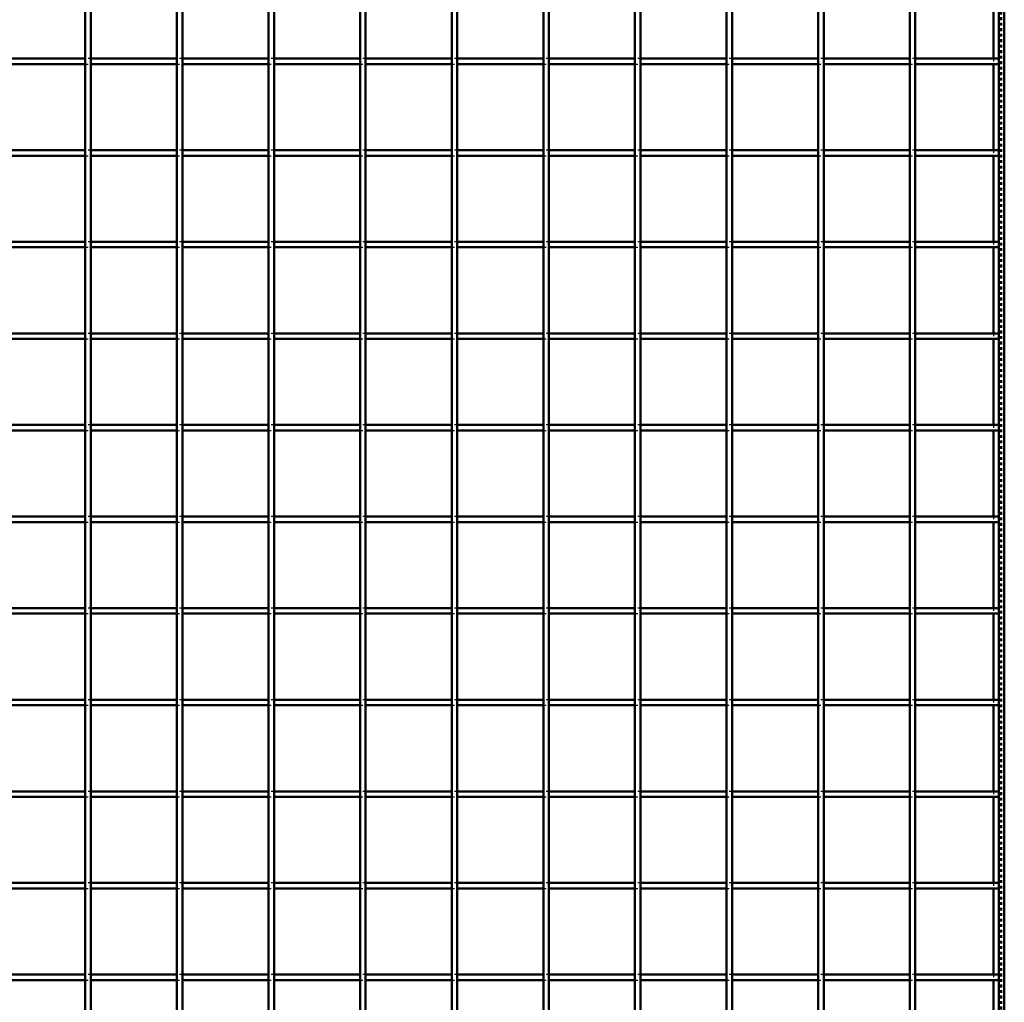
# Model space of a CAD drawing. Header units: millimetres. Extents: x -930 to 616, y -500 to 916.
# Tile 9 of 11: x 192 to 550, y -142 to 215. Entities that reach past the tile are written whole.
import ezdxf

# ---------------------------------------------------------------- set-up
doc = ezdxf.new("R2010")
doc.units = ezdxf.units.MM
doc.linetypes.add('Dashed', pattern=[2, 1, -1])
doc.layers.add('AM_0', color=7, linetype='Continuous', lineweight=50)
doc.layers.add('AM_9', color=6, linetype='Dashed', lineweight=25)

# ---------------------------------------------------------------- blocks, each defined once
blk = doc.blocks.new('1_LP230332P350110001100VERTICAL1_0_in_LPP23033211110010003500_4')
at = {"layer": 'AM_0'}
for p, q in [((548, 498), (548, -498)), ((550, 498), (550, -498)), ((546.05, 232.31), (546.05, 200.98)), ((546.05, 198.98), (546.05, 167.65)), ((546.05, 165.65), (546.05, 134.32)), ((546.05, 132.32), (546.05, 100.99)), ((546.05, 98.99), (546.05, 67.66)), ((546.05, 65.66), (546.05, 34.33)), ((546.05, 32.33), (546.05, 1)), ((546.05, -1), (546.05, -32.33)), ((546.05, -34.33), (546.05, -65.66)), ((546.05, -67.66), (546.05, -98.99)), ((546.05, -100.99), (546.05, -132.32)), ((546.05, -134.32), (546.05, -165.65))]:
    blk.add_line(p, q, dxfattribs=at)
at = {"layer": 'AM_9'}
for p, q in [((548.55, 498), (548.55, -498)), ((548.99, 498), (548.99, -498)), ((546.05, 200.98), (546.05, 198.98)), ((546.05, 167.65), (546.05, 165.65)), ((546.05, 134.32), (546.05, 132.32)), ((546.05, 100.99), (546.05, 98.99)), ((546.05, 67.66), (546.05, 65.66)), ((546.05, 34.33), (546.05, 32.33)), ((546.05, 1), (546.05, -1)), ((546.05, -32.33), (546.05, -34.33)), ((546.05, -65.66), (546.05, -67.66)), ((546.05, -98.99), (546.05, -100.99)), ((546.05, -132.32), (546.05, -134.32))]:
    blk.add_line(p, q, dxfattribs=at)
blk = doc.blocks.new('25_n3ughcuk01jadwvvj3nqjiy9j________0_in_LPP23033211110010003500_4')
at = {"layer": 'AM_0'}
for p, q in [((215.645, -498), (215.645, 498)), ((217.645, -498), (217.645, 498))]:
    blk.add_line(p, q, dxfattribs=at)
blk = doc.blocks.new('26_y0o378ufab1s3rrgnw9orla6f________0_in_LPP23033211110010003500_4')
at = {"layer": 'AM_0'}
for p, q in [((248.975, -498), (248.975, 498)), ((250.975, -498), (250.975, 498))]:
    blk.add_line(p, q, dxfattribs=at)
blk = doc.blocks.new('27_jghkv04rxzmjjoklwizpfxuqr________0_in_LPP23033211110010003500_4')
at = {"layer": 'AM_0'}
for p, q in [((282.305, -498), (282.305, 498)), ((284.305, -498), (284.305, 498))]:
    blk.add_line(p, q, dxfattribs=at)
blk = doc.blocks.new('28_j0iasctxbne42f7hqwylqgilf________0_in_LPP23033211110010003500_4')
at = {"layer": 'AM_0'}
for p, q in [((315.635, -498), (315.635, 498)), ((317.635, -498), (317.635, 498))]:
    blk.add_line(p, q, dxfattribs=at)
blk = doc.blocks.new('29_5bkk8huk6yylvao3385odl8cu________0_in_LPP23033211110010003500_4')
at = {"layer": 'AM_0'}
for p, q in [((348.965, -498), (348.965, 498)), ((350.965, -498), (350.965, 498))]:
    blk.add_line(p, q, dxfattribs=at)
blk = doc.blocks.new('30_ns3lyelwyuv1yg4oxtxit8u5i________0_in_LPP23033211110010003500_4')
at = {"layer": 'AM_0'}
for p, q in [((382.295, -498), (382.295, 498)), ((384.295, -498), (384.295, 498))]:
    blk.add_line(p, q, dxfattribs=at)
blk = doc.blocks.new('31_6kdckzms1p2gqaw821o6m3obm________0_in_LPP23033211110010003500_4')
at = {"layer": 'AM_0'}
for p, q in [((415.625, -498), (415.625, 498)), ((417.625, -498), (417.625, 498))]:
    blk.add_line(p, q, dxfattribs=at)
blk = doc.blocks.new('32_wzlyaiacece7f48en5cqc0twc________0_in_LPP23033211110010003500_4')
at = {"layer": 'AM_0'}
for p, q in [((448.955, -498), (448.955, 498)), ((450.955, -498), (450.955, 498))]:
    blk.add_line(p, q, dxfattribs=at)
blk = doc.blocks.new('33_irkn17x2cipla3u9uinciw0tk________0_in_LPP23033211110010003500_4')
at = {"layer": 'AM_0'}
for p, q in [((482.285, -498), (482.285, 498)), ((484.285, -498), (484.285, 498))]:
    blk.add_line(p, q, dxfattribs=at)
blk = doc.blocks.new('34_8272gbj2ph7fwmhgq8ropgcpn________0_in_LPP23033211110010003500_4')
at = {"layer": 'AM_0'}
for p, q in [((515.615, -498), (515.615, 498)), ((517.615, -498), (517.615, 498))]:
    blk.add_line(p, q, dxfattribs=at)
blk = doc.blocks.new('46_60djh6gfbksb53ovowfiqq0ba________0_in_LPP23033211110010003500_4')
at = {"layer": 'AM_0'}
for p, q in [((215.645, -132.32), (184.315, -132.32)), ((215.645, -132.32), (215.645, -134.32)), ((217.645, -134.32), (217.645, -132.32)), ((248.975, -132.32), (217.645, -132.32)), ((248.975, -132.32), (248.975, -134.32)), ((250.975, -134.32), (250.975, -132.32)), ((282.305, -132.32), (250.975, -132.32)), ((282.305, -132.32), (282.305, -134.32)), ((284.305, -134.32), (284.305, -132.32)), ((315.635, -132.32), (284.305, -132.32)), ((315.635, -132.32), (315.635, -134.32)), ((317.635, -134.32), (317.635, -132.32)), ((348.965, -132.32), (317.635, -132.32)), ((348.965, -132.32), (348.965, -134.32)), ((350.965, -134.32), (350.965, -132.32)), ((382.295, -132.32), (350.965, -132.32)), ((382.295, -132.32), (382.295, -134.32)), ((384.295, -134.32), (384.295, -132.32)), ((415.625, -132.32), (384.295, -132.32)), ((415.625, -132.32), (415.625, -134.32)), ((448.955, -132.32), (417.625, -132.32)), ((417.625, -134.32), (417.625, -132.32)), ((448.955, -132.32), (448.955, -134.32)), ((450.955, -134.32), (450.955, -132.32)), ((482.285, -132.32), (450.955, -132.32)), ((482.285, -132.32), (482.285, -134.32)), ((484.285, -134.32), (484.285, -132.32)), ((515.615, -132.32), (484.285, -132.32)), ((515.615, -132.32), (515.615, -134.32)), ((517.615, -134.32), (517.615, -132.32)), ((548, -132.32), (517.615, -132.32)), ((548, -132.32), (548, -134.32)), ((215.645, -134.32), (184.315, -134.32)), ((248.975, -134.32), (217.645, -134.32)), ((282.305, -134.32), (250.975, -134.32)), ((315.635, -134.32), (284.305, -134.32)), ((348.965, -134.32), (317.635, -134.32)), ((382.295, -134.32), (350.965, -134.32)), ((415.625, -134.32), (384.295, -134.32)), ((448.955, -134.32), (417.625, -134.32)), ((482.285, -134.32), (450.955, -134.32)), ((515.615, -134.32), (484.285, -134.32)), ((548, -134.32), (517.615, -134.32))]:
    blk.add_line(p, q, dxfattribs=at)
at = {"layer": 'AM_9'}
for p, q in [((217.645, -132.32), (215.645, -132.32)), ((250.975, -132.32), (248.975, -132.32)), ((284.305, -132.32), (282.305, -132.32)), ((317.635, -132.32), (315.635, -132.32)), ((350.965, -132.32), (348.965, -132.32)), ((384.295, -132.32), (382.295, -132.32)), ((417.625, -132.32), (415.625, -132.32)), ((450.955, -132.32), (448.955, -132.32)), ((484.285, -132.32), (482.285, -132.32)), ((517.615, -132.32), (515.615, -132.32)), ((215.645, -134.32), (217.645, -134.32)), ((248.975, -134.32), (250.975, -134.32)), ((282.305, -134.32), (284.305, -134.32)), ((315.635, -134.32), (317.635, -134.32)), ((348.965, -134.32), (350.965, -134.32)), ((382.295, -134.32), (384.295, -134.32)), ((415.625, -134.32), (417.625, -134.32)), ((448.955, -134.32), (450.955, -134.32)), ((482.285, -134.32), (484.285, -134.32)), ((515.615, -134.32), (517.615, -134.32))]:
    blk.add_line(p, q, dxfattribs=at)
blk = doc.blocks.new('47_8lkeak1xo77llqujl808aeqit________0_in_LPP23033211110010003500_4')
at = {"layer": 'AM_0'}
for p, q in [((215.645, -98.99), (184.315, -98.99)), ((215.645, -98.99), (215.645, -100.99)), ((217.645, -100.99), (217.645, -98.99)), ((248.975, -98.99), (217.645, -98.99)), ((248.975, -98.99), (248.975, -100.99)), ((250.975, -100.99), (250.975, -98.99)), ((282.305, -98.99), (250.975, -98.99)), ((282.305, -98.99), (282.305, -100.99)), ((284.305, -100.99), (284.305, -98.99)), ((315.635, -98.99), (284.305, -98.99)), ((315.635, -98.99), (315.635, -100.99)), ((317.635, -100.99), (317.635, -98.99)), ((348.965, -98.99), (317.635, -98.99)), ((348.965, -98.99), (348.965, -100.99)), ((350.965, -100.99), (350.965, -98.99)), ((382.295, -98.99), (350.965, -98.99)), ((382.295, -98.99), (382.295, -100.99)), ((384.295, -100.99), (384.295, -98.99)), ((415.625, -98.99), (384.295, -98.99)), ((415.625, -98.99), (415.625, -100.99)), ((448.955, -98.99), (417.625, -98.99)), ((417.625, -100.99), (417.625, -98.99)), ((448.955, -98.99), (448.955, -100.99)), ((450.955, -100.99), (450.955, -98.99)), ((482.285, -98.99), (450.955, -98.99)), ((482.285, -98.99), (482.285, -100.99)), ((484.285, -100.99), (484.285, -98.99)), ((515.615, -98.99), (484.285, -98.99)), ((515.615, -98.99), (515.615, -100.99)), ((517.615, -100.99), (517.615, -98.99)), ((548, -98.99), (517.615, -98.99)), ((548, -98.99), (548, -100.99)), ((215.645, -100.99), (184.315, -100.99)), ((248.975, -100.99), (217.645, -100.99)), ((282.305, -100.99), (250.975, -100.99)), ((315.635, -100.99), (284.305, -100.99)), ((348.965, -100.99), (317.635, -100.99)), ((382.295, -100.99), (350.965, -100.99)), ((415.625, -100.99), (384.295, -100.99)), ((448.955, -100.99), (417.625, -100.99)), ((482.285, -100.99), (450.955, -100.99)), ((515.615, -100.99), (484.285, -100.99)), ((548, -100.99), (517.615, -100.99))]:
    blk.add_line(p, q, dxfattribs=at)
at = {"layer": 'AM_9'}
for p, q in [((217.645, -98.99), (215.645, -98.99)), ((250.975, -98.99), (248.975, -98.99)), ((284.305, -98.99), (282.305, -98.99)), ((317.635, -98.99), (315.635, -98.99)), ((350.965, -98.99), (348.965, -98.99)), ((384.295, -98.99), (382.295, -98.99)), ((417.625, -98.99), (415.625, -98.99)), ((450.955, -98.99), (448.955, -98.99)), ((484.285, -98.99), (482.285, -98.99)), ((517.615, -98.99), (515.615, -98.99)), ((215.645, -100.99), (217.645, -100.99)), ((248.975, -100.99), (250.975, -100.99)), ((282.305, -100.99), (284.305, -100.99)), ((315.635, -100.99), (317.635, -100.99)), ((348.965, -100.99), (350.965, -100.99)), ((382.295, -100.99), (384.295, -100.99)), ((415.625, -100.99), (417.625, -100.99)), ((448.955, -100.99), (450.955, -100.99)), ((482.285, -100.99), (484.285, -100.99)), ((515.615, -100.99), (517.615, -100.99))]:
    blk.add_line(p, q, dxfattribs=at)
blk = doc.blocks.new('48_gpf7hx4geqobl85rkfa9ti0l3________0_in_LPP23033211110010003500_4')
at = {"layer": 'AM_0'}
for p, q in [((215.645, -65.66), (184.315, -65.66)), ((215.645, -67.66), (184.315, -67.66)), ((215.645, -65.66), (215.645, -67.66)), ((217.645, -67.66), (217.645, -65.66)), ((248.975, -65.66), (217.645, -65.66)), ((248.975, -67.66), (217.645, -67.66)), ((248.975, -65.66), (248.975, -67.66)), ((250.975, -67.66), (250.975, -65.66)), ((282.305, -65.66), (250.975, -65.66)), ((282.305, -67.66), (250.975, -67.66)), ((282.305, -65.66), (282.305, -67.66)), ((284.305, -67.66), (284.305, -65.66)), ((315.635, -65.66), (284.305, -65.66)), ((315.635, -67.66), (284.305, -67.66)), ((315.635, -65.66), (315.635, -67.66)), ((317.635, -67.66), (317.635, -65.66)), ((348.965, -65.66), (317.635, -65.66)), ((348.965, -67.66), (317.635, -67.66)), ((348.965, -65.66), (348.965, -67.66)), ((350.965, -67.66), (350.965, -65.66)), ((382.295, -65.66), (350.965, -65.66)), ((382.295, -67.66), (350.965, -67.66)), ((382.295, -65.66), (382.295, -67.66)), ((384.295, -67.66), (384.295, -65.66)), ((415.625, -65.66), (384.295, -65.66)), ((415.625, -67.66), (384.295, -67.66)), ((415.625, -65.66), (415.625, -67.66)), ((448.955, -65.66), (417.625, -65.66)), ((417.625, -67.66), (417.625, -65.66)), ((448.955, -67.66), (417.625, -67.66)), ((448.955, -65.66), (448.955, -67.66)), ((450.955, -67.66), (450.955, -65.66)), ((482.285, -65.66), (450.955, -65.66)), ((482.285, -67.66), (450.955, -67.66)), ((482.285, -65.66), (482.285, -67.66)), ((484.285, -67.66), (484.285, -65.66)), ((515.615, -65.66), (484.285, -65.66)), ((515.615, -67.66), (484.285, -67.66)), ((515.615, -65.66), (515.615, -67.66)), ((517.615, -67.66), (517.615, -65.66)), ((548, -65.66), (517.615, -65.66)), ((548, -67.66), (517.615, -67.66)), ((548, -65.66), (548, -67.66))]:
    blk.add_line(p, q, dxfattribs=at)
at = {"layer": 'AM_9'}
for p, q in [((217.645, -65.66), (215.645, -65.66)), ((215.645, -67.66), (217.645, -67.66)), ((250.975, -65.66), (248.975, -65.66)), ((248.975, -67.66), (250.975, -67.66)), ((284.305, -65.66), (282.305, -65.66)), ((282.305, -67.66), (284.305, -67.66)), ((317.635, -65.66), (315.635, -65.66)), ((315.635, -67.66), (317.635, -67.66)), ((350.965, -65.66), (348.965, -65.66)), ((348.965, -67.66), (350.965, -67.66)), ((384.295, -65.66), (382.295, -65.66)), ((382.295, -67.66), (384.295, -67.66)), ((417.625, -65.66), (415.625, -65.66)), ((415.625, -67.66), (417.625, -67.66)), ((450.955, -65.66), (448.955, -65.66)), ((448.955, -67.66), (450.955, -67.66)), ((484.285, -65.66), (482.285, -65.66)), ((482.285, -67.66), (484.285, -67.66)), ((517.615, -65.66), (515.615, -65.66)), ((515.615, -67.66), (517.615, -67.66))]:
    blk.add_line(p, q, dxfattribs=at)
blk = doc.blocks.new('49_vp8s18krfr6fo6xjm8p3y1uac________0_in_LPP23033211110010003500_4')
at = {"layer": 'AM_0'}
for p, q in [((215.645, -32.33), (184.315, -32.33)), ((215.645, -34.33), (184.315, -34.33)), ((215.645, -32.33), (215.645, -34.33)), ((217.645, -34.33), (217.645, -32.33)), ((248.975, -32.33), (217.645, -32.33)), ((248.975, -34.33), (217.645, -34.33)), ((248.975, -32.33), (248.975, -34.33)), ((250.975, -34.33), (250.975, -32.33)), ((282.305, -32.33), (250.975, -32.33)), ((282.305, -34.33), (250.975, -34.33)), ((282.305, -32.33), (282.305, -34.33)), ((284.305, -34.33), (284.305, -32.33)), ((315.635, -32.33), (284.305, -32.33)), ((315.635, -34.33), (284.305, -34.33)), ((315.635, -32.33), (315.635, -34.33)), ((317.635, -34.33), (317.635, -32.33)), ((348.965, -32.33), (317.635, -32.33)), ((348.965, -34.33), (317.635, -34.33)), ((348.965, -32.33), (348.965, -34.33)), ((350.965, -34.33), (350.965, -32.33)), ((382.295, -32.33), (350.965, -32.33)), ((382.295, -34.33), (350.965, -34.33)), ((382.295, -32.33), (382.295, -34.33)), ((384.295, -34.33), (384.295, -32.33)), ((415.625, -32.33), (384.295, -32.33)), ((415.625, -34.33), (384.295, -34.33)), ((415.625, -32.33), (415.625, -34.33)), ((448.955, -32.33), (417.625, -32.33)), ((417.625, -34.33), (417.625, -32.33)), ((448.955, -34.33), (417.625, -34.33)), ((448.955, -32.33), (448.955, -34.33)), ((450.955, -34.33), (450.955, -32.33)), ((482.285, -32.33), (450.955, -32.33)), ((482.285, -34.33), (450.955, -34.33)), ((482.285, -32.33), (482.285, -34.33)), ((484.285, -34.33), (484.285, -32.33)), ((515.615, -32.33), (484.285, -32.33)), ((515.615, -34.33), (484.285, -34.33)), ((515.615, -32.33), (515.615, -34.33)), ((517.615, -34.33), (517.615, -32.33)), ((548, -32.33), (517.615, -32.33)), ((548, -34.33), (517.615, -34.33)), ((548, -32.33), (548, -34.33))]:
    blk.add_line(p, q, dxfattribs=at)
at = {"layer": 'AM_9'}
for p, q in [((217.645, -32.33), (215.645, -32.33)), ((215.645, -34.33), (217.645, -34.33)), ((250.975, -32.33), (248.975, -32.33)), ((248.975, -34.33), (250.975, -34.33)), ((284.305, -32.33), (282.305, -32.33)), ((282.305, -34.33), (284.305, -34.33)), ((317.635, -32.33), (315.635, -32.33)), ((315.635, -34.33), (317.635, -34.33)), ((350.965, -32.33), (348.965, -32.33)), ((348.965, -34.33), (350.965, -34.33)), ((384.295, -32.33), (382.295, -32.33)), ((382.295, -34.33), (384.295, -34.33)), ((417.625, -32.33), (415.625, -32.33)), ((415.625, -34.33), (417.625, -34.33)), ((450.955, -32.33), (448.955, -32.33)), ((448.955, -34.33), (450.955, -34.33)), ((484.285, -32.33), (482.285, -32.33)), ((482.285, -34.33), (484.285, -34.33)), ((517.615, -32.33), (515.615, -32.33)), ((515.615, -34.33), (517.615, -34.33))]:
    blk.add_line(p, q, dxfattribs=at)
blk = doc.blocks.new('50_9jo5hb0u41fcsqksh2a0en7hf________0_in_LPP23033211110010003500_4')
at = {"layer": 'AM_0'}
for p, q in [((215.645, 1), (184.315, 1)), ((215.645, 1), (215.645, -1)), ((217.645, -1), (217.645, 1)), ((248.975, 1), (217.645, 1)), ((248.975, 1), (248.975, -1)), ((250.975, -1), (250.975, 1)), ((282.305, 1), (250.975, 1)), ((282.305, 1), (282.305, -1)), ((284.305, -1), (284.305, 1)), ((315.635, 1), (284.305, 1)), ((315.635, 1), (315.635, -1)), ((317.635, -1), (317.635, 1)), ((348.965, 1), (317.635, 1)), ((348.965, 1), (348.965, -1)), ((350.965, -1), (350.965, 1)), ((382.295, 1), (350.965, 1)), ((382.295, 1), (382.295, -1)), ((384.295, -1), (384.295, 1)), ((415.625, 1), (384.295, 1)), ((415.625, 1), (415.625, -1)), ((448.955, 1), (417.625, 1)), ((417.625, -1), (417.625, 1)), ((448.955, 1), (448.955, -1)), ((450.955, -1), (450.955, 1)), ((482.285, 1), (450.955, 1)), ((482.285, 1), (482.285, -1)), ((484.285, -1), (484.285, 1)), ((515.615, 1), (484.285, 1)), ((515.615, 1), (515.615, -1)), ((517.615, -1), (517.615, 1)), ((548, 1), (517.615, 1)), ((548, 1), (548, -1)), ((215.645, -1), (184.315, -1)), ((248.975, -1), (217.645, -1)), ((282.305, -1), (250.975, -1)), ((315.635, -1), (284.305, -1)), ((348.965, -1), (317.635, -1)), ((382.295, -1), (350.965, -1)), ((415.625, -1), (384.295, -1)), ((448.955, -1), (417.625, -1)), ((482.285, -1), (450.955, -1)), ((515.615, -1), (484.285, -1)), ((548, -1), (517.615, -1))]:
    blk.add_line(p, q, dxfattribs=at)
at = {"layer": 'AM_9'}
for p, q in [((217.645, 1), (215.645, 1)), ((250.975, 1), (248.975, 1)), ((284.305, 1), (282.305, 1)), ((317.635, 1), (315.635, 1)), ((350.965, 1), (348.965, 1)), ((384.295, 1), (382.295, 1)), ((417.625, 1), (415.625, 1)), ((450.955, 1), (448.955, 1)), ((484.285, 1), (482.285, 1)), ((517.615, 1), (515.615, 1)), ((215.645, -1), (217.645, -1)), ((248.975, -1), (250.975, -1)), ((282.305, -1), (284.305, -1)), ((315.635, -1), (317.635, -1)), ((348.965, -1), (350.965, -1)), ((382.295, -1), (384.295, -1)), ((415.625, -1), (417.625, -1)), ((448.955, -1), (450.955, -1)), ((482.285, -1), (484.285, -1)), ((515.615, -1), (517.615, -1))]:
    blk.add_line(p, q, dxfattribs=at)
blk = doc.blocks.new('51_u2c8u147zgx6ag71e8hdc13sk________0_in_LPP23033211110010003500_4')
at = {"layer": 'AM_0'}
for p, q in [((215.645, 34.33), (184.315, 34.33)), ((215.645, 32.33), (184.315, 32.33)), ((215.645, 34.33), (215.645, 32.33)), ((217.645, 32.33), (217.645, 34.33)), ((248.975, 34.33), (217.645, 34.33)), ((248.975, 32.33), (217.645, 32.33)), ((248.975, 34.33), (248.975, 32.33)), ((250.975, 32.33), (250.975, 34.33)), ((282.305, 34.33), (250.975, 34.33)), ((282.305, 32.33), (250.975, 32.33)), ((282.305, 34.33), (282.305, 32.33)), ((284.305, 32.33), (284.305, 34.33)), ((315.635, 34.33), (284.305, 34.33)), ((315.635, 32.33), (284.305, 32.33)), ((315.635, 34.33), (315.635, 32.33)), ((317.635, 32.33), (317.635, 34.33)), ((348.965, 34.33), (317.635, 34.33)), ((348.965, 32.33), (317.635, 32.33)), ((348.965, 34.33), (348.965, 32.33)), ((350.965, 32.33), (350.965, 34.33)), ((382.295, 34.33), (350.965, 34.33)), ((382.295, 32.33), (350.965, 32.33)), ((382.295, 34.33), (382.295, 32.33)), ((384.295, 32.33), (384.295, 34.33)), ((415.625, 34.33), (384.295, 34.33)), ((415.625, 32.33), (384.295, 32.33)), ((415.625, 34.33), (415.625, 32.33)), ((448.955, 34.33), (417.625, 34.33)), ((417.625, 32.33), (417.625, 34.33)), ((448.955, 32.33), (417.625, 32.33)), ((448.955, 34.33), (448.955, 32.33)), ((450.955, 32.33), (450.955, 34.33)), ((482.285, 34.33), (450.955, 34.33)), ((482.285, 32.33), (450.955, 32.33)), ((482.285, 34.33), (482.285, 32.33)), ((484.285, 32.33), (484.285, 34.33)), ((515.615, 34.33), (484.285, 34.33)), ((515.615, 32.33), (484.285, 32.33)), ((515.615, 34.33), (515.615, 32.33)), ((517.615, 32.33), (517.615, 34.33)), ((548, 34.33), (517.615, 34.33)), ((548, 32.33), (517.615, 32.33)), ((548, 34.33), (548, 32.33))]:
    blk.add_line(p, q, dxfattribs=at)
at = {"layer": 'AM_9'}
for p, q in [((217.645, 34.33), (215.645, 34.33)), ((215.645, 32.33), (217.645, 32.33)), ((250.975, 34.33), (248.975, 34.33)), ((248.975, 32.33), (250.975, 32.33)), ((284.305, 34.33), (282.305, 34.33)), ((282.305, 32.33), (284.305, 32.33)), ((317.635, 34.33), (315.635, 34.33)), ((315.635, 32.33), (317.635, 32.33)), ((350.965, 34.33), (348.965, 34.33)), ((348.965, 32.33), (350.965, 32.33)), ((384.295, 34.33), (382.295, 34.33)), ((382.295, 32.33), (384.295, 32.33)), ((417.625, 34.33), (415.625, 34.33)), ((415.625, 32.33), (417.625, 32.33)), ((450.955, 34.33), (448.955, 34.33)), ((448.955, 32.33), (450.955, 32.33)), ((484.285, 34.33), (482.285, 34.33)), ((482.285, 32.33), (484.285, 32.33)), ((517.615, 34.33), (515.615, 34.33)), ((515.615, 32.33), (517.615, 32.33))]:
    blk.add_line(p, q, dxfattribs=at)
blk = doc.blocks.new('52_32i7dde6rfab1ubesqkr1ir6i________0_in_LPP23033211110010003500_4')
at = {"layer": 'AM_0'}
for p, q in [((215.645, 67.66), (184.315, 67.66)), ((215.645, 65.66), (184.315, 65.66)), ((215.645, 67.66), (215.645, 65.66)), ((217.645, 65.66), (217.645, 67.66)), ((248.975, 67.66), (217.645, 67.66)), ((248.975, 65.66), (217.645, 65.66)), ((248.975, 67.66), (248.975, 65.66)), ((250.975, 65.66), (250.975, 67.66)), ((282.305, 67.66), (250.975, 67.66)), ((282.305, 65.66), (250.975, 65.66)), ((282.305, 67.66), (282.305, 65.66)), ((284.305, 65.66), (284.305, 67.66)), ((315.635, 67.66), (284.305, 67.66)), ((315.635, 65.66), (284.305, 65.66)), ((315.635, 67.66), (315.635, 65.66)), ((317.635, 65.66), (317.635, 67.66)), ((348.965, 67.66), (317.635, 67.66)), ((348.965, 65.66), (317.635, 65.66)), ((348.965, 67.66), (348.965, 65.66)), ((350.965, 65.66), (350.965, 67.66)), ((382.295, 67.66), (350.965, 67.66)), ((382.295, 65.66), (350.965, 65.66)), ((382.295, 67.66), (382.295, 65.66)), ((384.295, 65.66), (384.295, 67.66)), ((415.625, 67.66), (384.295, 67.66)), ((415.625, 65.66), (384.295, 65.66)), ((415.625, 67.66), (415.625, 65.66)), ((448.955, 67.66), (417.625, 67.66)), ((417.625, 65.66), (417.625, 67.66)), ((448.955, 65.66), (417.625, 65.66)), ((448.955, 67.66), (448.955, 65.66)), ((450.955, 65.66), (450.955, 67.66)), ((482.285, 67.66), (450.955, 67.66)), ((482.285, 65.66), (450.955, 65.66)), ((482.285, 67.66), (482.285, 65.66)), ((484.285, 65.66), (484.285, 67.66)), ((515.615, 67.66), (484.285, 67.66)), ((515.615, 65.66), (484.285, 65.66)), ((515.615, 67.66), (515.615, 65.66)), ((517.615, 65.66), (517.615, 67.66)), ((548, 67.66), (517.615, 67.66)), ((548, 65.66), (517.615, 65.66)), ((548, 67.66), (548, 65.66))]:
    blk.add_line(p, q, dxfattribs=at)
at = {"layer": 'AM_9'}
for p, q in [((217.645, 67.66), (215.645, 67.66)), ((215.645, 65.66), (217.645, 65.66)), ((250.975, 67.66), (248.975, 67.66)), ((248.975, 65.66), (250.975, 65.66)), ((284.305, 67.66), (282.305, 67.66)), ((282.305, 65.66), (284.305, 65.66)), ((317.635, 67.66), (315.635, 67.66)), ((315.635, 65.66), (317.635, 65.66)), ((350.965, 67.66), (348.965, 67.66)), ((348.965, 65.66), (350.965, 65.66)), ((384.295, 67.66), (382.295, 67.66)), ((382.295, 65.66), (384.295, 65.66)), ((417.625, 67.66), (415.625, 67.66)), ((415.625, 65.66), (417.625, 65.66)), ((450.955, 67.66), (448.955, 67.66)), ((448.955, 65.66), (450.955, 65.66)), ((484.285, 67.66), (482.285, 67.66)), ((482.285, 65.66), (484.285, 65.66)), ((517.615, 67.66), (515.615, 67.66)), ((515.615, 65.66), (517.615, 65.66))]:
    blk.add_line(p, q, dxfattribs=at)
blk = doc.blocks.new('53_efhyoh9s1y3ddpfqg8cogbsrx________0_in_LPP23033211110010003500_4')
at = {"layer": 'AM_0'}
for p, q in [((215.645, 100.99), (184.315, 100.99)), ((215.645, 100.99), (215.645, 98.99)), ((217.645, 98.99), (217.645, 100.99)), ((248.975, 100.99), (217.645, 100.99)), ((248.975, 100.99), (248.975, 98.99)), ((250.975, 98.99), (250.975, 100.99)), ((282.305, 100.99), (250.975, 100.99)), ((282.305, 100.99), (282.305, 98.99)), ((284.305, 98.99), (284.305, 100.99)), ((315.635, 100.99), (284.305, 100.99)), ((315.635, 100.99), (315.635, 98.99)), ((317.635, 98.99), (317.635, 100.99)), ((348.965, 100.99), (317.635, 100.99)), ((348.965, 100.99), (348.965, 98.99)), ((350.965, 98.99), (350.965, 100.99)), ((382.295, 100.99), (350.965, 100.99)), ((382.295, 100.99), (382.295, 98.99)), ((384.295, 98.99), (384.295, 100.99)), ((415.625, 100.99), (384.295, 100.99)), ((415.625, 100.99), (415.625, 98.99)), ((448.955, 100.99), (417.625, 100.99)), ((417.625, 98.99), (417.625, 100.99)), ((448.955, 100.99), (448.955, 98.99)), ((450.955, 98.99), (450.955, 100.99)), ((482.285, 100.99), (450.955, 100.99)), ((482.285, 100.99), (482.285, 98.99)), ((484.285, 98.99), (484.285, 100.99)), ((515.615, 100.99), (484.285, 100.99)), ((515.615, 100.99), (515.615, 98.99)), ((517.615, 98.99), (517.615, 100.99)), ((548, 100.99), (517.615, 100.99)), ((548, 100.99), (548, 98.99)), ((215.645, 98.99), (184.315, 98.99)), ((248.975, 98.99), (217.645, 98.99)), ((282.305, 98.99), (250.975, 98.99)), ((315.635, 98.99), (284.305, 98.99)), ((348.965, 98.99), (317.635, 98.99)), ((382.295, 98.99), (350.965, 98.99)), ((415.625, 98.99), (384.295, 98.99)), ((448.955, 98.99), (417.625, 98.99)), ((482.285, 98.99), (450.955, 98.99)), ((515.615, 98.99), (484.285, 98.99)), ((548, 98.99), (517.615, 98.99))]:
    blk.add_line(p, q, dxfattribs=at)
at = {"layer": 'AM_9'}
for p, q in [((217.645, 100.99), (215.645, 100.99)), ((250.975, 100.99), (248.975, 100.99)), ((284.305, 100.99), (282.305, 100.99)), ((317.635, 100.99), (315.635, 100.99)), ((350.965, 100.99), (348.965, 100.99)), ((384.295, 100.99), (382.295, 100.99)), ((417.625, 100.99), (415.625, 100.99)), ((450.955, 100.99), (448.955, 100.99)), ((484.285, 100.99), (482.285, 100.99)), ((517.615, 100.99), (515.615, 100.99)), ((215.645, 98.99), (217.645, 98.99)), ((248.975, 98.99), (250.975, 98.99)), ((282.305, 98.99), (284.305, 98.99)), ((315.635, 98.99), (317.635, 98.99)), ((348.965, 98.99), (350.965, 98.99)), ((382.295, 98.99), (384.295, 98.99)), ((415.625, 98.99), (417.625, 98.99)), ((448.955, 98.99), (450.955, 98.99)), ((482.285, 98.99), (484.285, 98.99)), ((515.615, 98.99), (517.615, 98.99))]:
    blk.add_line(p, q, dxfattribs=at)
blk = doc.blocks.new('54_vbmdfsn85meg98m5exdfuyjlb________0_in_LPP23033211110010003500_4')
at = {"layer": 'AM_0'}
for p, q in [((215.645, 134.32), (184.315, 134.32)), ((215.645, 134.32), (215.645, 132.32)), ((217.645, 132.32), (217.645, 134.32)), ((248.975, 134.32), (217.645, 134.32)), ((248.975, 134.32), (248.975, 132.32)), ((250.975, 132.32), (250.975, 134.32)), ((282.305, 134.32), (250.975, 134.32)), ((282.305, 134.32), (282.305, 132.32)), ((284.305, 132.32), (284.305, 134.32)), ((315.635, 134.32), (284.305, 134.32)), ((315.635, 134.32), (315.635, 132.32)), ((317.635, 132.32), (317.635, 134.32)), ((348.965, 134.32), (317.635, 134.32)), ((348.965, 134.32), (348.965, 132.32)), ((350.965, 132.32), (350.965, 134.32)), ((382.295, 134.32), (350.965, 134.32)), ((382.295, 134.32), (382.295, 132.32)), ((384.295, 132.32), (384.295, 134.32)), ((415.625, 134.32), (384.295, 134.32)), ((415.625, 134.32), (415.625, 132.32)), ((448.955, 134.32), (417.625, 134.32)), ((417.625, 132.32), (417.625, 134.32)), ((448.955, 134.32), (448.955, 132.32)), ((450.955, 132.32), (450.955, 134.32)), ((482.285, 134.32), (450.955, 134.32)), ((482.285, 134.32), (482.285, 132.32)), ((484.285, 132.32), (484.285, 134.32)), ((515.615, 134.32), (484.285, 134.32)), ((515.615, 134.32), (515.615, 132.32)), ((517.615, 132.32), (517.615, 134.32)), ((548, 134.32), (517.615, 134.32)), ((548, 134.32), (548, 132.32)), ((215.645, 132.32), (184.315, 132.32)), ((248.975, 132.32), (217.645, 132.32)), ((282.305, 132.32), (250.975, 132.32)), ((315.635, 132.32), (284.305, 132.32)), ((348.965, 132.32), (317.635, 132.32)), ((382.295, 132.32), (350.965, 132.32)), ((415.625, 132.32), (384.295, 132.32)), ((448.955, 132.32), (417.625, 132.32)), ((482.285, 132.32), (450.955, 132.32)), ((515.615, 132.32), (484.285, 132.32)), ((548, 132.32), (517.615, 132.32))]:
    blk.add_line(p, q, dxfattribs=at)
at = {"layer": 'AM_9'}
for p, q in [((217.645, 134.32), (215.645, 134.32)), ((250.975, 134.32), (248.975, 134.32)), ((284.305, 134.32), (282.305, 134.32)), ((317.635, 134.32), (315.635, 134.32)), ((350.965, 134.32), (348.965, 134.32)), ((384.295, 134.32), (382.295, 134.32)), ((417.625, 134.32), (415.625, 134.32)), ((450.955, 134.32), (448.955, 134.32)), ((484.285, 134.32), (482.285, 134.32)), ((517.615, 134.32), (515.615, 134.32)), ((215.645, 132.32), (217.645, 132.32)), ((248.975, 132.32), (250.975, 132.32)), ((282.305, 132.32), (284.305, 132.32)), ((315.635, 132.32), (317.635, 132.32)), ((348.965, 132.32), (350.965, 132.32)), ((382.295, 132.32), (384.295, 132.32)), ((415.625, 132.32), (417.625, 132.32)), ((448.955, 132.32), (450.955, 132.32)), ((482.285, 132.32), (484.285, 132.32)), ((515.615, 132.32), (517.615, 132.32))]:
    blk.add_line(p, q, dxfattribs=at)
blk = doc.blocks.new('55_e0xl2m1b8oq810tl2b1a5k7lf________0_in_LPP23033211110010003500_4')
at = {"layer": 'AM_0'}
for p, q in [((215.645, 167.65), (184.315, 167.65)), ((215.645, 165.65), (184.315, 165.65)), ((215.645, 167.65), (215.645, 165.65)), ((217.645, 165.65), (217.645, 167.65)), ((248.975, 167.65), (217.645, 167.65)), ((248.975, 165.65), (217.645, 165.65)), ((248.975, 167.65), (248.975, 165.65)), ((250.975, 165.65), (250.975, 167.65)), ((282.305, 167.65), (250.975, 167.65)), ((282.305, 165.65), (250.975, 165.65)), ((282.305, 167.65), (282.305, 165.65)), ((284.305, 165.65), (284.305, 167.65)), ((315.635, 167.65), (284.305, 167.65)), ((315.635, 165.65), (284.305, 165.65)), ((315.635, 167.65), (315.635, 165.65)), ((317.635, 165.65), (317.635, 167.65)), ((348.965, 167.65), (317.635, 167.65)), ((348.965, 165.65), (317.635, 165.65)), ((348.965, 167.65), (348.965, 165.65)), ((350.965, 165.65), (350.965, 167.65)), ((382.295, 167.65), (350.965, 167.65)), ((382.295, 165.65), (350.965, 165.65)), ((382.295, 167.65), (382.295, 165.65)), ((384.295, 165.65), (384.295, 167.65)), ((415.625, 167.65), (384.295, 167.65)), ((415.625, 165.65), (384.295, 165.65)), ((415.625, 167.65), (415.625, 165.65)), ((448.955, 167.65), (417.625, 167.65)), ((417.625, 165.65), (417.625, 167.65)), ((448.955, 165.65), (417.625, 165.65)), ((448.955, 167.65), (448.955, 165.65)), ((450.955, 165.65), (450.955, 167.65)), ((482.285, 167.65), (450.955, 167.65)), ((482.285, 165.65), (450.955, 165.65)), ((482.285, 167.65), (482.285, 165.65)), ((484.285, 165.65), (484.285, 167.65)), ((515.615, 167.65), (484.285, 167.65)), ((515.615, 165.65), (484.285, 165.65)), ((515.615, 167.65), (515.615, 165.65)), ((517.615, 165.65), (517.615, 167.65)), ((548, 167.65), (517.615, 167.65)), ((548, 165.65), (517.615, 165.65)), ((548, 167.65), (548, 165.65))]:
    blk.add_line(p, q, dxfattribs=at)
at = {"layer": 'AM_9'}
for p, q in [((217.645, 167.65), (215.645, 167.65)), ((215.645, 165.65), (217.645, 165.65)), ((250.975, 167.65), (248.975, 167.65)), ((248.975, 165.65), (250.975, 165.65)), ((284.305, 167.65), (282.305, 167.65)), ((282.305, 165.65), (284.305, 165.65)), ((317.635, 167.65), (315.635, 167.65)), ((315.635, 165.65), (317.635, 165.65)), ((350.965, 167.65), (348.965, 167.65)), ((348.965, 165.65), (350.965, 165.65)), ((384.295, 167.65), (382.295, 167.65)), ((382.295, 165.65), (384.295, 165.65)), ((417.625, 167.65), (415.625, 167.65)), ((415.625, 165.65), (417.625, 165.65)), ((450.955, 167.65), (448.955, 167.65)), ((448.955, 165.65), (450.955, 165.65)), ((484.285, 167.65), (482.285, 167.65)), ((482.285, 165.65), (484.285, 165.65)), ((517.615, 167.65), (515.615, 167.65)), ((515.615, 165.65), (517.615, 165.65))]:
    blk.add_line(p, q, dxfattribs=at)
blk = doc.blocks.new('56_a1aoife5545sifh89t0nzjb1t________0_in_LPP23033211110010003500_4')
at = {"layer": 'AM_0'}
for p, q in [((215.645, 200.98), (184.315, 200.98)), ((215.645, 200.98), (215.645, 198.98)), ((217.645, 198.98), (217.645, 200.98)), ((248.975, 200.98), (217.645, 200.98)), ((248.975, 200.98), (248.975, 198.98)), ((250.975, 198.98), (250.975, 200.98)), ((282.305, 200.98), (250.975, 200.98)), ((282.305, 200.98), (282.305, 198.98)), ((284.305, 198.98), (284.305, 200.98)), ((315.635, 200.98), (284.305, 200.98)), ((315.635, 200.98), (315.635, 198.98)), ((317.635, 198.98), (317.635, 200.98)), ((348.965, 200.98), (317.635, 200.98)), ((348.965, 200.98), (348.965, 198.98)), ((350.965, 198.98), (350.965, 200.98)), ((382.295, 200.98), (350.965, 200.98)), ((382.295, 200.98), (382.295, 198.98)), ((384.295, 198.98), (384.295, 200.98)), ((415.625, 200.98), (384.295, 200.98)), ((415.625, 200.98), (415.625, 198.98)), ((448.955, 200.98), (417.625, 200.98)), ((417.625, 198.98), (417.625, 200.98)), ((448.955, 200.98), (448.955, 198.98)), ((450.955, 198.98), (450.955, 200.98)), ((482.285, 200.98), (450.955, 200.98)), ((482.285, 200.98), (482.285, 198.98)), ((484.285, 198.98), (484.285, 200.98)), ((515.615, 200.98), (484.285, 200.98)), ((515.615, 200.98), (515.615, 198.98)), ((517.615, 198.98), (517.615, 200.98)), ((548, 200.98), (517.615, 200.98)), ((548, 200.98), (548, 198.98)), ((215.645, 198.98), (184.315, 198.98)), ((248.975, 198.98), (217.645, 198.98)), ((282.305, 198.98), (250.975, 198.98)), ((315.635, 198.98), (284.305, 198.98)), ((348.965, 198.98), (317.635, 198.98)), ((382.295, 198.98), (350.965, 198.98)), ((415.625, 198.98), (384.295, 198.98)), ((448.955, 198.98), (417.625, 198.98)), ((482.285, 198.98), (450.955, 198.98)), ((515.615, 198.98), (484.285, 198.98)), ((548, 198.98), (517.615, 198.98))]:
    blk.add_line(p, q, dxfattribs=at)
at = {"layer": 'AM_9'}
for p, q in [((217.645, 200.98), (215.645, 200.98)), ((250.975, 200.98), (248.975, 200.98)), ((284.305, 200.98), (282.305, 200.98)), ((317.635, 200.98), (315.635, 200.98)), ((350.965, 200.98), (348.965, 200.98)), ((384.295, 200.98), (382.295, 200.98)), ((417.625, 200.98), (415.625, 200.98)), ((450.955, 200.98), (448.955, 200.98)), ((484.285, 200.98), (482.285, 200.98)), ((517.615, 200.98), (515.615, 200.98)), ((215.645, 198.98), (217.645, 198.98)), ((248.975, 198.98), (250.975, 198.98)), ((282.305, 198.98), (284.305, 198.98)), ((315.635, 198.98), (317.635, 198.98)), ((348.965, 198.98), (350.965, 198.98)), ((382.295, 198.98), (384.295, 198.98)), ((415.625, 198.98), (417.625, 198.98)), ((448.955, 198.98), (450.955, 198.98)), ((482.285, 198.98), (484.285, 198.98)), ((515.615, 198.98), (517.615, 198.98))]:
    blk.add_line(p, q, dxfattribs=at)

msp = doc.modelspace()

# ---------------------------------------------------------------- block references
for name in ['25_n3ughcuk01jadwvvj3nqjiy9j________0_in_LPP23033211110010003500_4', '26_y0o378ufab1s3rrgnw9orla6f________0_in_LPP23033211110010003500_4', '27_jghkv04rxzmjjoklwizpfxuqr________0_in_LPP23033211110010003500_4', '28_j0iasctxbne42f7hqwylqgilf________0_in_LPP23033211110010003500_4', '29_5bkk8huk6yylvao3385odl8cu________0_in_LPP23033211110010003500_4', '30_ns3lyelwyuv1yg4oxtxit8u5i________0_in_LPP23033211110010003500_4', '31_6kdckzms1p2gqaw821o6m3obm________0_in_LPP23033211110010003500_4', '32_wzlyaiacece7f48en5cqc0twc________0_in_LPP23033211110010003500_4', '33_irkn17x2cipla3u9uinciw0tk________0_in_LPP23033211110010003500_4', '34_8272gbj2ph7fwmhgq8ropgcpn________0_in_LPP23033211110010003500_4', '1_LP230332P350110001100VERTICAL1_0_in_LPP23033211110010003500_4', '56_a1aoife5545sifh89t0nzjb1t________0_in_LPP23033211110010003500_4', '55_e0xl2m1b8oq810tl2b1a5k7lf________0_in_LPP23033211110010003500_4', '54_vbmdfsn85meg98m5exdfuyjlb________0_in_LPP23033211110010003500_4', '53_efhyoh9s1y3ddpfqg8cogbsrx________0_in_LPP23033211110010003500_4', '52_32i7dde6rfab1ubesqkr1ir6i________0_in_LPP23033211110010003500_4', '51_u2c8u147zgx6ag71e8hdc13sk________0_in_LPP23033211110010003500_4', '50_9jo5hb0u41fcsqksh2a0en7hf________0_in_LPP23033211110010003500_4', '49_vp8s18krfr6fo6xjm8p3y1uac________0_in_LPP23033211110010003500_4', '48_gpf7hx4geqobl85rkfa9ti0l3________0_in_LPP23033211110010003500_4', '47_8lkeak1xo77llqujl808aeqit________0_in_LPP23033211110010003500_4', '46_60djh6gfbksb53ovowfiqq0ba________0_in_LPP23033211110010003500_4']:
    msp.add_blockref(name, (0, 0))

doc.saveas('drawing.dxf')
